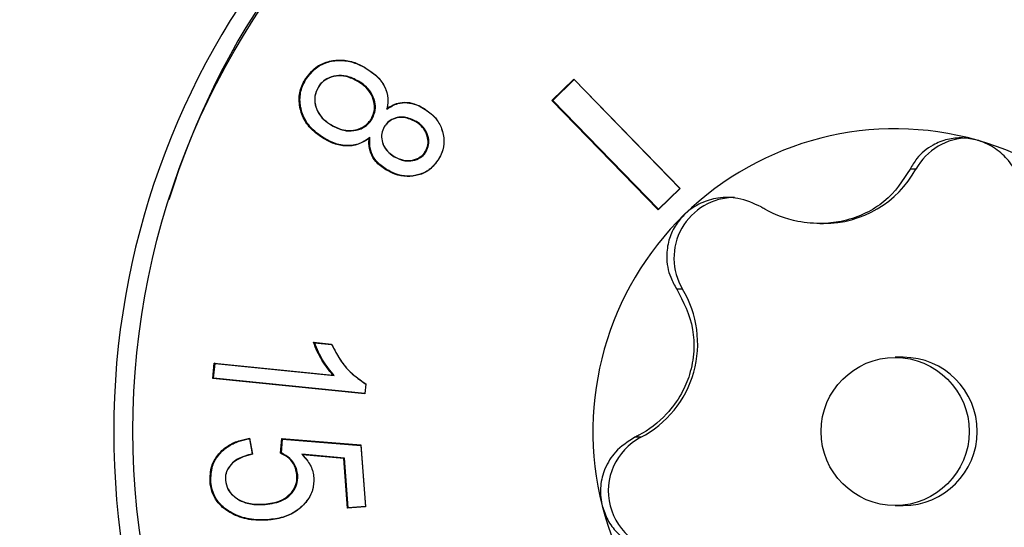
# Model space of a CAD drawing. Header units: millimetres. Extents: x 0 to 1262, y 0 to 420.
# Tile 7 of 99: x 78.06 to 82.36, y 188.74 to 190.96. Entities that reach past the tile are written whole.
import ezdxf

# ---------------------------------------------------------------- set-up
doc = ezdxf.new("R2010")
doc.units = ezdxf.units.MM
doc.layers.add('SLD-0', color=7, linetype='Continuous')
doc.styles.add('SLDTEXTSTYLE0', font='TXT', dxfattribs={"width": 0.75})
doc.dimstyles.new('SLDDIMSTYLE3', dxfattribs={"dimtxt": 3.5, "dimasz": 3.2, "dimexe": 0, "dimexo": 0.0625, "dimgap": 0.875, "dimtad": 1, "dimdec": 1, "dimlfac": 3, "dimrnd": 1e-09, "dimzin": 4, "dimdsep": 46, "dimtxsty": 'SLDTEXTSTYLE0', "dimsah": 1, "dimcen": 0.09, "dimadec": 0, "dimazin": 1, "dimtfac": 1, "dimtdec": 1, "dimtofl": 0, "dimtmove": 0, "dimatfit": 3, "dimfxl": 1, "dimfrac": 2, "dimtolj": 1, "dimtzin": 12, "dimarcsym": 0})

# ---------------------------------------------------------------- blocks, each defined once
blk = doc.blocks.new('_D_3')
at = {"layer": 'SLD-0', "color": 7, "transparency": 16777216}
for p, q in [((59.7556, 261.1571), (59.7556, 140.1571)), ((116.4222, 171.4904), (116.4222, 140.1571)), ((83.5632, 151.95), (82.4968, 151.95)), ((82.4968, 151.95), (82.4968, 146.3937)), ((92.6146, 151.95), (93.681, 151.95)), ((93.681, 151.95), (93.681, 146.3937)), ((82.4968, 146.3937), (83.5632, 146.3937)), ((93.681, 146.3937), (92.6146, 146.3937)), ((116.4222, 141.1571), (59.7556, 141.1571))]:
    blk.add_line(p, q, dxfattribs=at)
for points in [[(59.7556, 141.1571), (62.9556, 140.6071), (62.9556, 141.7071)], [(116.4222, 141.1571), (113.2222, 141.7071), (113.2222, 140.6071)]]:
    blk.add_solid(points, dxfattribs=at)
at = {"layer": 'SLD-0', "color": 7, "transparency": 16777216, "char_height": 3.5, "attachment_point": 1, "style": 'SLDTEXTSTYLE0'}
for s, insert in [('6.69', (83.5632, 150.9054)), ('170.0', (82.2701, 145.6688))]:
    blk.add_mtext(s, dxfattribs=dict(at, insert=insert))

msp = doc.modelspace()

# ---------------------------------------------------------------- linework, layer by layer
at = {"color": 7, "linetype": 'Continuous', "lineweight": 25}
for p, q in [((79.572641, 190.742914), (79.571785, 190.744417)), ((79.308205, 190.692588), (79.304961, 190.693481)), ((79.362832, 190.660032), (79.362589, 190.65914)), ((79.539445, 190.687061), (79.536807, 190.68556)), ((80.478785, 190.69606), (80.383398, 190.603032)), ((80.480497, 190.69359), (80.387609, 190.603)), ((80.943285, 190.218471), (80.478785, 190.69606)), ((80.480497, 190.69359), (80.478785, 190.69606)), ((80.942562, 190.218503), (80.480497, 190.69359)), ((80.383398, 190.603032), (80.847898, 190.125443)), ((80.387609, 190.603), (80.383398, 190.603032)), ((80.387609, 190.603), (80.849675, 190.127913)), ((79.663108, 190.565379), (79.6639, 190.569082)), ((79.823538, 190.568021), (79.822682, 190.569525)), ((79.42147, 190.494155), (79.420617, 190.495657)), ((79.59847, 190.52184), (79.595227, 190.522734)), ((79.651781, 190.487819), (79.651549, 190.486945)), ((79.792021, 190.5105), (79.789381, 190.509)), ((79.388666, 190.437845), (79.386034, 190.436341)), ((79.589177, 190.44061), (79.585444, 190.437063)), ((79.695327, 190.356784), (79.694478, 190.358285)), ((79.834746, 190.379956), (79.831489, 190.380829)), ((79.889557, 190.347711), (79.889312, 190.346817)), ((79.661654, 190.301216), (79.659007, 190.29972)), ((81.973451, 190.302927), (81.947691, 190.302927)), ((80.847898, 190.125443), (80.943285, 190.218471)), ((80.849675, 190.127913), (80.942562, 190.218503)), ((80.942562, 190.218503), (80.943285, 190.218471)), ((80.849675, 190.127913), (80.847898, 190.125443)), ((81.553584, 190.065235), (81.570298, 190.065235)), ((80.954525, 189.778486), (80.928765, 189.778486)), ((79.342497, 189.546444), (79.421197, 189.538395)), ((79.346802, 189.544426), (79.421783, 189.536757)), ((78.902498, 189.388541), (78.909236, 189.455434)), ((78.909236, 189.455434), (79.427059, 189.403104)), ((78.912541, 189.45352), (78.909236, 189.455434)), ((81.917545, 189.48093), (81.882654, 189.48093)), ((78.906154, 189.390104), (78.912541, 189.45352)), ((78.912541, 189.45352), (79.433168, 189.400907)), ((78.906154, 189.390104), (78.902498, 189.388541)), ((79.567067, 189.321453), (78.902498, 189.388541)), ((79.567254, 189.323366), (78.906154, 189.390104)), ((79.433168, 189.400907), (79.427059, 189.403104)), ((79.57153, 189.364877), (79.567067, 189.321453)), ((79.571422, 189.363914), (79.567254, 189.323366)), ((79.571422, 189.363914), (79.57153, 189.364877)), ((79.567254, 189.323366), (79.567067, 189.321453)), ((79.063069, 189.127141), (79.075477, 189.057299)), ((79.0634, 189.125122), (79.063069, 189.127141)), ((79.0634, 189.125122), (79.075213, 189.058631)), ((79.19866, 189.061813), (79.204065, 189.125715)), ((79.202246, 189.062882), (79.207401, 189.123834)), ((79.204065, 189.125715), (79.549124, 189.09786)), ((79.207401, 189.123834), (79.204065, 189.125715)), ((79.207401, 189.123834), (79.54924, 189.096239)), ((80.772191, 189.13138), (80.74643, 189.13138)), ((79.549124, 189.09786), (79.569269, 188.827047)), ((79.54924, 189.096239), (79.549124, 189.09786)), ((79.54924, 189.096239), (79.569144, 188.828662)), ((79.075213, 189.058631), (79.075477, 189.057299)), ((79.291602, 189.057036), (79.294361, 189.054875)), ((79.478465, 189.040173), (79.291602, 189.057036)), ((79.475091, 189.038566), (79.294361, 189.054875)), ((79.478465, 189.040173), (79.475091, 189.038566)), ((79.491275, 188.821319), (79.475091, 189.038566)), ((79.494629, 188.823189), (79.478465, 189.040173)), ((78.957703, 188.943907), (78.957699, 188.944036)), ((79.273815, 188.967827), (79.270331, 188.967676)), ((79.343809, 188.954825), (79.343805, 188.954948)), ((78.894101, 188.93828), (78.890616, 188.93815)), ((79.131274, 188.837855), (79.129409, 188.839597)), ((79.569269, 188.827047), (79.491275, 188.821319)), ((79.494629, 188.823189), (79.491275, 188.821319)), ((79.569144, 188.828662), (79.494629, 188.823189)), ((79.569144, 188.828662), (79.569269, 188.827047)), ((81.882654, 188.83323), (81.917545, 188.83323)), ((79.142576, 188.771002), (79.140967, 188.76926))]:
    msp.add_line(p, q, dxfattribs=at)
at = {"color": 7, "linetype": 'Continuous', "lineweight": 25, "flags": 128}
for points in [[(79.421783, 189.536757), (79.42149, 189.537576), (79.421197, 189.538395)], [(79.202246, 189.062882), (79.200453, 189.062348), (79.19866, 189.061813)]]:
    msp.add_lwpolyline(points, dxfattribs=at)
at = {"color": 7, "linetype": 'Continuous', "lineweight": 25}
for centre, radius in [((81.884599, 189.160212), 3.3305), ((81.882624, 189.156786), 0.323546)]:
    msp.add_circle(centre, radius, dxfattribs=at)
for centre, radius, start, end in [((81.971294, 189.161229), 3.412518, 90.023726, 162.837023), ((81.887441, 189.15708), 3.417473, 102.310889, 257.689111), ((81.882657, 189.160106), 1.31862, 74.228257, 134.295773), ((82.204326, 190.175131), 0.263884, 90.011322, 151.03427), ((81.881496, 189.158141), 1.320827, 14.205029, 74.202954), ((81.570189, 190.526163), 0.460928, 270.013529, 331.032063), ((81.181154, 189.914539), 0.264331, 90.066346, 210.977859), ((81.885618, 189.157096), 1.322842, 134.296513, 194.231065), ((80.558324, 189.540882), 0.461986, 297.576297, 30.951281), ((81.917237, 189.15708), 0.32385, 270.05445, 89.94555), ((80.894463, 188.896981), 0.264374, 117.548483, 270.900593), ((81.883812, 189.156019), 1.320827, 194.205029, 254.202954)]:
    msp.add_arc(centre, radius, start, end, dxfattribs=at)
for points, knots in [([(79.304961, 190.693481), (79.319473, 190.713023), (79.345685, 190.748322), (79.40436, 190.77509), (79.463434, 190.78234), (79.521497, 190.771368), (79.555658, 190.753061), (79.571785, 190.744417)], [0, 0, 0, 0, 0.23672567, 0.42759776, 0.61793716, 0.81962347, 1, 1, 1, 1]), ([(79.308205, 190.692588), (79.322554, 190.711922), (79.348481, 190.746857), (79.406536, 190.773365), (79.465021, 190.780568), (79.522634, 190.769713), (79.55657, 190.751527), (79.572641, 190.742914)], [0, 0, 0, 0, 0.23628649, 0.42692861, 0.61703498, 0.81863238, 1, 1, 1, 1]), ([(79.571785, 190.744417), (79.594304, 190.728909), (79.630838, 190.703749), (79.661596, 190.650099), (79.670342, 190.605877), (79.665662, 190.579144), (79.6639, 190.569082)], [0, 0, 0, 0, 0.38098635, 0.61810088, 0.85626046, 1, 1, 1, 1]), ([(79.536807, 190.68556), (79.519678, 190.694245), (79.489623, 190.709483), (79.440782, 190.711187), (79.402558, 190.699455), (79.376353, 190.679753), (79.366517, 190.665023), (79.362589, 190.65914)], [0, 0, 0, 0, 0.2906917, 0.51003976, 0.72991921, 0.89212201, 1, 1, 1, 1]), ([(79.539445, 190.687061), (79.522143, 190.695827), (79.491731, 190.711234), (79.442279, 190.712951), (79.403479, 190.701033), (79.376848, 190.68101), (79.366832, 190.666019), (79.362832, 190.660032)], [0, 0, 0, 0, 0.28954552, 0.50893366, 0.72885017, 0.89170635, 1, 1, 1, 1]), ([(79.572641, 190.742914), (79.595166, 190.72739), (79.631492, 190.702354), (79.661836, 190.649054), (79.670508, 190.60415), (79.665244, 190.576572), (79.663108, 190.565379)], [0, 0, 0, 0, 0.37756088, 0.60890776, 0.84127898, 1, 1, 1, 1]), ([(79.386034, 190.436341), (79.363733, 190.452026), (79.323875, 190.480059), (79.288347, 190.541845), (79.276001, 190.604373), (79.285549, 190.657027), (79.299995, 190.684155), (79.304961, 190.693481)], [0, 0, 0, 0, 0.26927778, 0.48126584, 0.69355319, 0.89465083, 1, 1, 1, 1]), ([(79.388666, 190.437845), (79.366362, 190.453547), (79.326667, 190.481493), (79.291541, 190.543049), (79.27951, 190.605003), (79.289156, 190.656878), (79.303373, 190.68353), (79.308205, 190.692588)], [0, 0, 0, 0, 0.27180864, 0.48375622, 0.69599718, 0.89667906, 1, 1, 1, 1]), ([(79.362832, 190.660032), (79.357082, 190.64758), (79.345981, 190.623541), (79.348589, 190.584271), (79.362185, 190.548455), (79.38706, 190.517012), (79.409898, 190.501842), (79.42147, 190.494155)], [0, 0, 0, 0, 0.20683938, 0.39933045, 0.58185483, 0.78812906, 1, 1, 1, 1]), ([(79.362589, 190.65914), (79.356857, 190.646663), (79.345888, 190.622787), (79.348743, 190.583939), (79.36232, 190.548758), (79.386908, 190.51801), (79.409317, 190.50315), (79.420617, 190.495657)], [0, 0, 0, 0, 0.20989149, 0.40165468, 0.58403072, 0.79024191, 1, 1, 1, 1]), ([(79.595227, 190.522734), (79.600922, 190.535304), (79.611583, 190.558834), (79.607729, 190.599396), (79.5924, 190.636805), (79.566165, 190.666256), (79.545628, 190.679759), (79.536807, 190.68556)], [0, 0, 0, 0, 0.21181741, 0.39650898, 0.61638365, 0.83522443, 1, 1, 1, 1]), ([(79.59847, 190.52184), (79.604183, 190.534381), (79.614985, 190.558098), (79.611392, 190.599138), (79.595979, 190.637209), (79.569436, 190.667305), (79.548505, 190.681093), (79.539445, 190.687061)], [0, 0, 0, 0, 0.20870186, 0.39467, 0.61436324, 0.8330665, 1, 1, 1, 1]), ([(79.663108, 190.565379), (79.678415, 190.574668), (79.705689, 190.59122), (79.752018, 190.594993), (79.790778, 190.585819), (79.813219, 190.573627), (79.823538, 190.568021)], [0, 0, 0, 0, 0.31015072, 0.55265679, 0.79430886, 1, 1, 1, 1]), ([(79.6639, 190.569082), (79.681659, 190.579023), (79.712171, 190.596103), (79.762266, 190.595274), (79.796929, 190.583788), (79.816046, 190.5732), (79.822682, 190.569525)], [0, 0, 0, 0, 0.35560251, 0.61097279, 0.86497486, 1, 1, 1, 1]), ([(79.792021, 190.5105), (79.774918, 190.518808), (79.747966, 190.531898), (79.706873, 190.529625), (79.677137, 190.517676), (79.660142, 190.500707), (79.653273, 190.490118), (79.651781, 190.487819)], [0, 0, 0, 0, 0.35323283, 0.55664819, 0.76075056, 0.94806022, 1, 1, 1, 1]), ([(79.822682, 190.569525), (79.841401, 190.5564), (79.875013, 190.532832), (79.904564, 190.480509), (79.915385, 190.427184), (79.907335, 190.380597), (79.894172, 190.355925), (79.889312, 190.346817)], [0, 0, 0, 0, 0.26136584, 0.46932225, 0.67717537, 0.88081591, 1, 1, 1, 1]), ([(79.823538, 190.568021), (79.842058, 190.555045), (79.875304, 190.531753), (79.90458, 190.480056), (79.915342, 190.427331), (79.907424, 190.381197), (79.894379, 190.356749), (79.889557, 190.347711)], [0, 0, 0, 0, 0.2612937, 0.46904581, 0.6766936, 0.8804865, 1, 1, 1, 1]), ([(79.420617, 190.495657), (79.437876, 190.486953), (79.468073, 190.471725), (79.516966, 190.470344), (79.555469, 190.482129), (79.581416, 190.502287), (79.591375, 190.517031), (79.595227, 190.522734)], [0, 0, 0, 0, 0.29166074, 0.51031741, 0.72909547, 0.89521817, 1, 1, 1, 1]), ([(79.42147, 190.494155), (79.438901, 190.485371), (79.469456, 190.469973), (79.518961, 190.46858), (79.55804, 190.480552), (79.58441, 190.501031), (79.594549, 190.516036), (79.59847, 190.52184)], [0, 0, 0, 0, 0.29051341, 0.5092259, 0.72806218, 0.89480865, 1, 1, 1, 1]), ([(79.651781, 190.487819), (79.647298, 190.478184), (79.638287, 190.458821), (79.640291, 190.426952), (79.651281, 190.397457), (79.67051, 190.373415), (79.687454, 190.36206), (79.695327, 190.356784)], [0, 0, 0, 0, 0.2049231, 0.41183411, 0.60216744, 0.81514756, 1, 1, 1, 1]), ([(79.651549, 190.486945), (79.647146, 190.477489), (79.638298, 190.458486), (79.640305, 190.427221), (79.651107, 190.398284), (79.670024, 190.374661), (79.686708, 190.363488), (79.694478, 190.358285)], [0, 0, 0, 0, 0.20471216, 0.41142261, 0.60133911, 0.81433839, 1, 1, 1, 1]), ([(79.789381, 190.509), (79.772602, 190.517171), (79.746158, 190.53005), (79.705807, 190.527954), (79.676565, 190.516314), (79.659801, 190.499663), (79.653034, 190.489234), (79.651549, 190.486945)], [0, 0, 0, 0, 0.3529008, 0.55619628, 0.76019483, 0.94736002, 1, 1, 1, 1]), ([(79.831489, 190.380829), (79.835794, 190.389981), (79.844452, 190.408381), (79.842324, 190.440895), (79.830454, 190.47215), (79.810332, 190.495066), (79.795086, 190.505205), (79.789381, 190.509)], [0, 0, 0, 0, 0.20008495, 0.40231487, 0.632473, 0.8624477, 1, 1, 1, 1]), ([(79.834746, 190.379956), (79.839135, 190.389296), (79.84796, 190.408074), (79.845823, 190.441215), (79.833738, 190.473042), (79.813292, 190.496343), (79.797805, 190.506651), (79.792021, 190.5105)], [0, 0, 0, 0, 0.20055145, 0.40323587, 0.6331995, 0.86301091, 1, 1, 1, 1]), ([(79.585444, 190.437063), (79.565854, 190.425128), (79.530699, 190.40371), (79.470575, 190.40251), (79.423705, 190.415729), (79.397045, 190.430316), (79.386034, 190.436341)], [0, 0, 0, 0, 0.31832597, 0.57123997, 0.82290425, 1, 1, 1, 1]), ([(79.589177, 190.44061), (79.572395, 190.42959), (79.538604, 190.4074), (79.475716, 190.402806), (79.425562, 190.417527), (79.398011, 190.432699), (79.388666, 190.437845)], [0, 0, 0, 0, 0.27772523, 0.55919807, 0.85048938, 1, 1, 1, 1]), ([(79.659007, 190.29972), (79.64286, 190.310938), (79.615089, 190.33023), (79.590542, 190.372192), (79.583566, 190.407834), (79.584954, 190.429442), (79.585444, 190.437063)], [0, 0, 0, 0, 0.35305884, 0.60722088, 0.8614725, 1, 1, 1, 1]), ([(79.661654, 190.301216), (79.645649, 190.31233), (79.618188, 190.331398), (79.593916, 190.372845), (79.586886, 190.409254), (79.588535, 190.431822), (79.589177, 190.44061)], [0, 0, 0, 0, 0.34620828, 0.59401498, 0.8419153, 1, 1, 1, 1]), ([(82.241065, 190.429082), (82.219735, 190.433468), (82.175429, 190.442576), (82.107644, 190.434285), (82.035995, 190.405939), (81.980381, 190.358998), (81.956942, 190.318794), (81.947691, 190.302927)], [0, 0, 0, 0, 0.16203279, 0.33655617, 0.52913935, 0.81416131, 1, 1, 1, 1]), ([(82.442235, 190.163196), (82.438665, 190.19744), (82.432464, 190.256914), (82.38465, 190.337434), (82.323453, 190.394585), (82.271418, 190.420246), (82.243187, 190.428465), (82.241065, 190.429082)], [0, 0, 0, 0, 0.33286408, 0.57809857, 0.78026138, 0.98348339, 1, 1, 1, 1]), ([(79.694478, 190.358285), (79.70658, 190.352178), (79.729255, 190.340737), (79.767054, 190.338998), (79.798515, 190.348022), (79.820061, 190.364049), (79.828222, 190.376033), (79.831489, 190.380829)], [0, 0, 0, 0, 0.26143871, 0.48984305, 0.71869013, 0.88739945, 1, 1, 1, 1]), ([(79.695327, 190.356784), (79.710338, 190.349545), (79.736062, 190.337139), (79.77691, 190.338554), (79.809298, 190.350419), (79.826929, 190.367888), (79.833635, 190.378241), (79.834746, 190.379956)], [0, 0, 0, 0, 0.31426196, 0.5385738, 0.76355255, 0.9608447, 1, 1, 1, 1]), ([(79.889312, 190.346817), (79.876667, 190.329557), (79.853791, 190.298334), (79.802145, 190.274892), (79.750114, 190.267909), (79.700522, 190.277647), (79.671778, 190.29293), (79.659007, 190.29972)], [0, 0, 0, 0, 0.24042275, 0.43493638, 0.62856543, 0.8349609, 1, 1, 1, 1]), ([(79.889557, 190.347711), (79.877088, 190.330673), (79.854523, 190.29984), (79.80356, 190.27666), (79.752178, 190.269675), (79.702993, 190.279251), (79.674428, 190.294429), (79.661654, 190.301216)], [0, 0, 0, 0, 0.23975485, 0.43385777, 0.62705776, 0.83322101, 1, 1, 1, 1]), ([(81.947691, 190.302927), (81.916034, 190.252963), (81.870451, 190.181018), (81.757515, 190.108524), (81.663426, 190.074456), (81.558172, 190.06148), (81.435029, 190.073519), (81.349513, 190.106577), (81.302373, 190.13427), (81.296881, 190.137497)], [0, 0, 0, 0, 0.27151296, 0.39096354, 0.51142943, 0.61660631, 0.7551666, 0.97147555, 1, 1, 1, 1]), ([(81.296881, 190.137497), (81.264726, 190.152843), (81.208874, 190.1795), (81.113918, 190.180772), (81.033061, 190.157715), (80.984618, 190.125805), (80.963383, 190.105436), (80.961783, 190.1039)], [0, 0, 0, 0, 0.33277177, 0.57802586, 0.78019977, 0.98343319, 1, 1, 1, 1]), ([(80.961783, 190.1039), (80.947362, 190.087542), (80.917404, 190.053558), (80.891244, 189.98966), (80.880949, 189.911582), (80.895096, 189.837513), (80.919235, 189.795193), (80.928765, 189.778486)], [0, 0, 0, 0, 0.16198793, 0.3365091, 0.52908505, 0.81409024, 1, 1, 1, 1]), ([(80.928765, 189.778486), (80.957496, 189.723709), (80.998866, 189.644838), (81.006685, 189.507869), (80.989474, 189.408594), (80.947555, 189.311718), (80.87401, 189.213646), (80.800842, 189.159181), (80.752101, 189.134277), (80.74643, 189.13138)], [0, 0, 0, 0, 0.27154735, 0.39099153, 0.51145082, 0.6166242, 0.75519263, 0.97151799, 1, 1, 1, 1]), ([(79.427059, 189.403104), (79.410347, 189.424197), (79.384679, 189.456595), (79.35827, 189.505947), (79.347771, 189.532904), (79.342497, 189.546444)], [0, 0, 0, 0, 0.4815128, 0.73958464, 1, 1, 1, 1]), ([(79.346802, 189.544426), (79.346084, 189.544762), (79.344646, 189.545435), (79.343214, 189.546108), (79.342497, 189.546444)], [0, 0, 0, 0, 0.49999998, 1, 1, 1, 1]), ([(79.433168, 189.400907), (79.416211, 189.421771), (79.39003, 189.453985), (79.36316, 189.503517), (79.352271, 189.530749), (79.346802, 189.544426)], [0, 0, 0, 0, 0.47778989, 0.73771886, 1, 1, 1, 1]), ([(79.421197, 189.538395), (79.433497, 189.514575), (79.455949, 189.471096), (79.505475, 189.410121), (79.547659, 189.381227), (79.57153, 189.364877)], [0, 0, 0, 0, 0.34468697, 0.62918009, 1, 1, 1, 1]), ([(79.421783, 189.536757), (79.434129, 189.512959), (79.456699, 189.469453), (79.50611, 189.408842), (79.547939, 189.380068), (79.571422, 189.363914)], [0, 0, 0, 0, 0.34625253, 0.63299482, 1, 1, 1, 1]), ([(78.890616, 188.93815), (78.891212, 188.961037), (78.892287, 189.002344), (78.921997, 189.05511), (78.962988, 189.093673), (79.012286, 189.117149), (79.047224, 189.124023), (79.063069, 189.127141)], [0, 0, 0, 0, 0.2389015, 0.43117471, 0.62280158, 0.8289432, 1, 1, 1, 1]), ([(78.894101, 188.93828), (78.894683, 188.960903), (78.895734, 189.001743), (78.925078, 189.053936), (78.965612, 189.092119), (79.013992, 189.115224), (79.048144, 189.122065), (79.0634, 189.125122)], [0, 0, 0, 0, 0.23978714, 0.43288002, 0.62531777, 0.83262256, 1, 1, 1, 1]), ([(80.74643, 189.13138), (80.716309, 189.112486), (80.663996, 189.079672), (80.613999, 189.000413), (80.592695, 188.920198), (80.595853, 188.862628), (80.602846, 188.834046), (80.603371, 188.831898)], [0, 0, 0, 0, 0.33286784, 0.57810153, 0.78026389, 0.98348543, 1, 1, 1, 1]), ([(79.075213, 189.058631), (79.053036, 189.052825), (79.018926, 189.043894), (78.981236, 189.014304), (78.961372, 188.983868), (78.957224, 188.958454), (78.957645, 188.945672), (78.957703, 188.943907)], [0, 0, 0, 0, 0.37819803, 0.58171909, 0.78638399, 0.97049854, 1, 1, 1, 1]), ([(79.075477, 189.057299), (79.048772, 189.050232), (79.008111, 189.039473), (78.971706, 189.001964), (78.958073, 188.971547), (78.957821, 188.952953), (78.957699, 188.944036)], [0, 0, 0, 0, 0.45353841, 0.6905474, 0.85159868, 1, 1, 1, 1]), ([(79.270331, 188.967676), (79.267744, 188.981083), (79.262629, 189.007587), (79.237427, 189.040064), (79.213493, 189.05493), (79.200197, 189.0611), (79.19866, 189.061813)], [0, 0, 0, 0, 0.32636237, 0.64515241, 0.95899375, 1, 1, 1, 1]), ([(79.273815, 188.967827), (79.271243, 188.981197), (79.266112, 189.007878), (79.240078, 189.04251), (79.21521, 189.055901), (79.202246, 189.062882)], [0, 0, 0, 0, 0.32471969, 0.64796047, 1, 1, 1, 1]), ([(79.291602, 189.057036), (79.300729, 189.04725), (79.321366, 189.025124), (79.339169, 188.989036), (79.342625, 188.963555), (79.343809, 188.954825)], [0, 0, 0, 0, 0.34264851, 0.77476734, 1, 1, 1, 1]), ([(79.294361, 189.054875), (79.302442, 189.045983), (79.321934, 189.024533), (79.339122, 188.989468), (79.342606, 188.963784), (79.343805, 188.954948)], [0, 0, 0, 0, 0.31716291, 0.76509648, 1, 1, 1, 1]), ([(78.957699, 188.944036), (78.960347, 188.930476), (78.965272, 188.905252), (78.993284, 188.873351), (79.0336, 188.847667), (79.082866, 188.837746), (79.115906, 188.83906), (79.129409, 188.839597)], [0, 0, 0, 0, 0.18247579, 0.33944444, 0.55453068, 0.81794896, 1, 1, 1, 1]), ([(78.957703, 188.943907), (78.960315, 188.93036), (78.965222, 188.904917), (78.993294, 188.872452), (79.034019, 188.846281), (79.083927, 188.835991), (79.117436, 188.83731), (79.131274, 188.837855)], [0, 0, 0, 0, 0.18013631, 0.33829916, 0.55375084, 0.81571364, 1, 1, 1, 1]), ([(79.129409, 188.839597), (79.152288, 188.842612), (79.189429, 188.847507), (79.234207, 188.874833), (79.25956, 188.906319), (79.270788, 188.939262), (79.27047, 188.959056), (79.270331, 188.967676)], [0, 0, 0, 0, 0.32135736, 0.521679, 0.72264263, 0.87921332, 1, 1, 1, 1]), ([(79.131274, 188.837855), (79.158622, 188.841727), (79.199504, 188.847517), (79.243731, 188.880342), (79.267429, 188.913578), (79.274636, 188.945137), (79.273985, 188.963106), (79.273815, 188.967827)], [0, 0, 0, 0, 0.3766887, 0.56312718, 0.74988793, 0.93429168, 1, 1, 1, 1]), ([(79.343805, 188.954948), (79.343281, 188.936674), (79.342242, 188.9004), (79.313439, 188.848532), (79.268838, 188.805792), (79.20776, 188.777383), (79.163677, 188.772022), (79.140967, 188.76926)], [0, 0, 0, 0, 0.1770904, 0.35152067, 0.5653298, 0.77607023, 1, 1, 1, 1]), ([(79.343809, 188.954825), (79.343295, 188.936777), (79.342276, 188.900939), (79.313775, 188.849628), (79.269614, 188.807279), (79.208978, 188.779073), (79.165186, 188.77375), (79.142576, 188.771002)], [0, 0, 0, 0, 0.17646056, 0.350409, 0.56432386, 0.77505778, 1, 1, 1, 1]), ([(79.140967, 188.76926), (79.113981, 188.76892), (79.059837, 188.768239), (78.988331, 188.793609), (78.934581, 188.831187), (78.902761, 188.877216), (78.892927, 188.914327), (78.890945, 188.934761), (78.890616, 188.93815)], [0, 0, 0, 0, 0.23955561, 0.48063456, 0.66370838, 0.81680194, 0.96961963, 1, 1, 1, 1]), ([(79.142576, 188.771002), (79.115586, 188.770671), (79.06143, 188.770006), (78.990289, 188.79547), (78.937127, 188.832915), (78.905901, 188.878439), (78.896359, 188.915008), (78.894413, 188.935067), (78.894101, 188.93828)], [0, 0, 0, 0, 0.24154479, 0.48465836, 0.66614205, 0.81868946, 0.9709512, 1, 1, 1, 1]), ([(80.603371, 188.831898), (80.610344, 188.811148), (80.624828, 188.768051), (80.667581, 188.712436), (80.730984, 188.662703), (80.803473, 188.635582), (80.853223, 188.633472), (80.872858, 188.632639)], [0, 0, 0, 0, 0.16203462, 0.33655808, 0.52914156, 0.8141642, 1, 1, 1, 1])]:
    msp.add_open_spline(points, degree=3, knots=knots, dxfattribs=at)

# ---------------------------------------------------------------- dimensions: what is measured, and where the dimension line sits
at = {"layer": 'SLD-0', "color": 7}
dim = msp.add_linear_dim(base=(59.755554, 141.15708), p1=(116.422221, 172.490413), p2=(59.755554, 262.15708), dimstyle='SLDDIMSTYLE3', dxfattribs=at)
dim.commit()
dim.dimension.update_dxf_attribs({"geometry": '_D_3', "text_midpoint": (88.088888, 141.15708), "dimtype": 160})

doc.saveas('drawing.dxf')
